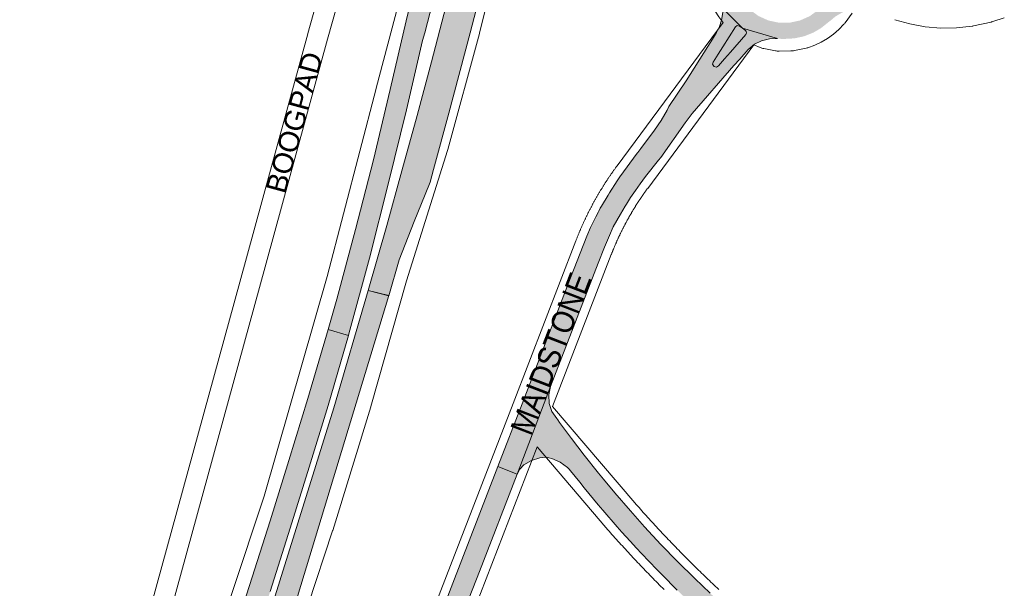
# Paper-space layout 'Layout1' of a CAD drawing. Header units: metres. Extents: x 123097 to 144122, y 392739 to 407589.
# Tile 103 of 256: x 131192 to 131529, y 393810 to 394004. Entities that reach past the tile are written whole.
import ezdxf
from ezdxf.enums import TextEntityAlignment as Align

# ---------------------------------------------------------------- set-up
doc = ezdxf.new("R2010")
doc.units = ezdxf.units.M
doc.header["$MEASUREMENT"] = 0
for name, color, linetype, lineweight in [('gs-anno-wegen algemeen tekst', 7, 'Continuous', 0), ('gs-knt-fietspaden', 7, 'Continuous', 0), ('gs-knt-hoofdweg', 7, 'Continuous', 0), ('gs-knt-wegen algemeen', 7, 'Continuous', 0), ('ir-ARC-asfalt-hoofdwegen-te inspecteren', 5, 'Continuous', 0)]:
    doc.layers.add(name, color=color, linetype=linetype, lineweight=lineweight)
doc.styles.add('Style-Arial', font='arial.ttf')

# ---------------------------------------------------------------- blocks, each defined once
blk = doc.blocks.new('*U0')
at = {"layer": 'ir-ARC-asfalt-hoofdwegen-te inspecteren', "linetype": 'Continuous', "lineweight": 13, "extrusion": (0, 0, -1)}
for points in [[(-1313738.07, 3938788.05), (-1313900.67, 3939210.13), (-1313922.92, 3939265.8), (-1313939.71, 3939305.44), (-1313952.63, 3939334.61), (-1313964.45, 3939356.86), (-1313976.86, 3939378.79), (-1313993.39, 3939405.84), (-1313997.79, 3939413.05), (-1314011.8, 3939435.07), (-1314028.08, 3939459.35), (-1314044.45, 3939482.42), (-1314063.32, 3939507.54), (-1314107.71, 3939563.12), (-1314115.69, 3939572.59), (-1314198.24, 3939691), (-1314222.12, 3939722.92), (-1314365.43, 3939887.22), (-1314385.66, 3939909.81), (-1314414.66, 3939942.94), (-1314435.98, 3939960.31), (-1314460.54, 3939972.67), (-1314487.19, 3939979.43), (-1314514.68, 3939980.27), (-1314394.95, 3940015.28), (-1314327.9, 3940083.04), (-1314327.99, 3940076.23), (-1314327.59, 3940069.49), (-1314323.06, 3940042.37), (-1314316.02, 3940020.84), (-1314306.32, 3940000.37), (-1314292.53, 3939978.26), (-1314276.61, 3939953.12), (-1314201.66, 3939834.95), (-1314143.26, 3939747.09), (-1314136.59, 3939734.32), (-1314116.49, 3939699.58), (-1314093.64, 3939666.59), (-1314046.77, 3939603.53), (-1314036.72, 3939590.01), (-1314034.85, 3939587.49), (-1313974.86, 3939506.02), (-1313965.76, 3939492.55), (-1313940.02, 3939452), (-1313934.61, 3939443.19), (-1313911.93, 3939405.66), (-1313908.09, 3939398.46), (-1313902.97, 3939388.85), (-1313901.66, 3939386.39), (-1313892.55, 3939369.3), (-1313874.68, 3939332.18), (-1313862.25, 3939303.5), (-1313806.34, 3939160.39), (-1313739.75, 3938988.12), (-1313640.29, 3938729.07), (-1313557.27, 3938513.62), (-1313623.24, 3938488.34)], [(-1314394.95, 3940015.28), (-1314405.31, 3940007.75), (-1314407.92, 3940004.27), (-1314408.72, 3940000), (-1314407.92, 3939996.63), (-1314405.97, 3939993.77), (-1314353.39, 3939933.22), (-1314333.32, 3939910.84), (-1314312.33, 3939886.53), (-1314305.82, 3939882.47), (-1314298.35, 3939884.24), (-1314296.69, 3939885.22), (-1314292.62, 3939891.74), (-1314294.82, 3939899.1), (-1314311.68, 3939926.71), (-1314328.06, 3939952.03), (-1314370.73, 3940019.93), (-1314377.01, 3940024.53), (-1314384.61, 3940022.81)]]:
    blk.add_hatch(color=5, dxfattribs=at).paths.add_polyline_path(points)
at = {"layer": 'ir-ARC-asfalt-hoofdwegen-te inspecteren', "color": 5, "linetype": 'Continuous', "lineweight": 13}
for points in [[(1313738.07, 3938788.05), (1313900.67, 3939210.13), (1313922.92, 3939265.8), (1313939.71, 3939305.44), (1313952.63, 3939334.61), (1313964.45, 3939356.86), (1313976.86, 3939378.79), (1313993.39, 3939405.84), (1313997.79, 3939413.05), (1314011.8, 3939435.07), (1314028.08, 3939459.35), (1314044.45, 3939482.42), (1314063.32, 3939507.54), (1314107.71, 3939563.12), (1314115.69, 3939572.59), (1314198.24, 3939691), (1314222.12, 3939722.92), (1314365.43, 3939887.22), (1314385.66, 3939909.81), (1314414.66, 3939942.94), (1314435.98, 3939960.31), (1314460.54, 3939972.67), (1314487.19, 3939979.43), (1314514.68, 3939980.27), (1314394.95, 3940015.28), (1314327.9, 3940083.04), (1314327.99, 3940076.23), (1314327.59, 3940069.49), (1314323.06, 3940042.37), (1314316.02, 3940020.84), (1314306.32, 3940000.37), (1314292.53, 3939978.26), (1314276.61, 3939953.12), (1314201.66, 3939834.95), (1314143.26, 3939747.09), (1314136.59, 3939734.32), (1314116.49, 3939699.58), (1314093.64, 3939666.59), (1314046.77, 3939603.53), (1314036.72, 3939590.01), (1314034.85, 3939587.49), (1313974.86, 3939506.02), (1313965.76, 3939492.55), (1313940.02, 3939452), (1313934.61, 3939443.19), (1313911.93, 3939405.66), (1313908.09, 3939398.46), (1313902.97, 3939388.85), (1313901.66, 3939386.39), (1313892.55, 3939369.3), (1313874.68, 3939332.18), (1313862.25, 3939303.5), (1313806.34, 3939160.39), (1313739.75, 3938988.12), (1313640.29, 3938729.07), (1313557.27, 3938513.62), (1313623.24, 3938488.34)], [(1314394.95, 3940015.28), (1314405.31, 3940007.75), (1314407.92, 3940004.27), (1314408.72, 3940000), (1314407.92, 3939996.63), (1314405.97, 3939993.77), (1314353.39, 3939933.22), (1314333.32, 3939910.84), (1314312.33, 3939886.53), (1314305.82, 3939882.47), (1314298.35, 3939884.24), (1314296.69, 3939885.22), (1314292.62, 3939891.74), (1314294.82, 3939899.1), (1314311.68, 3939926.71), (1314328.06, 3939952.03), (1314370.73, 3940019.93), (1314377.01, 3940024.53), (1314384.61, 3940022.81)]]:
    blk.add_lwpolyline(points, close=True, dxfattribs=at)

psp = doc.layouts.get("Layout1")

# ---------------------------------------------------------------- hatches: boundary and pattern name
at = {"layer": 'ir-ARC-asfalt-hoofdwegen-te inspecteren', "linetype": 'Continuous', "lineweight": 13}
h = psp.add_hatch(color=5, dxfattribs=at)
h.paths.add_polyline_path([(131452.709, 393997.873), (131451.468, 393998.027), (131439.495, 394001.528), (131432.79, 394008.304), (131432.751, 394008.802), (131432.684, 394009.303), (131432.041, 394011.845), (131430.871, 394014.191), (131429.227, 394016.234), (131428.731, 394016.696), (131428.21, 394017.13), (131429.81, 394023.796), (131430.925, 394028.283), (131432.88, 394036.604), (131434.731, 394036.88), (131436.348, 394037.351), (131437.918, 394037.961), (131438.542, 394038.27), (131439.137, 394038.634), (131441.295, 394040.118), (131443.626, 394041.311), (131447.767, 394042.818), (131452.079, 394043.729), (131456.216, 394043.636), (131460.273, 394042.818), (131464.123, 394041.302), (131467.648, 394039.134), (131470.39, 394036.558), (131472.812, 394033.678), (131474.656, 394030.438), (131475.958, 394026.945), (131476.382, 394025.457), (131476.952, 394024.019), (131477.806, 394022.359), (131478.829, 394020.798), (131479.648, 394019.922), (131480.598, 394019.19), (131481.757, 394018.495), (131483.964, 394017.601), (131486.752, 394016.679), (131485.295, 394007.928), (131481.281, 394008.609), (131481.015, 394008.622), (131477.598, 394008.323), (131474.326, 394007.293), (131471.354, 394005.582), (131470.167, 394004.576), (131468.678, 394003.392), (131466.315, 394001.517), (131463.707, 394000), (131460.586, 393998.772), (131457.309, 393998.057), (131453.96, 393997.874)])
h.paths.add_polyline_path([(131482.147, 394013.022), (131477.754, 394013.547), (131477.078, 394013.917), (131476.865, 394014.657), (131477.241, 394015.33), (131477.983, 394015.536), (131482.362, 394013.946), (131482.678, 394013.619), (131482.575, 394013.176)], flags=16)
h.paths.add_polyline_path([(131451.965, 394003.419), (131448.391, 394004.178), (131445.053, 394005.665), (131442.097, 394007.812), (131439.652, 394010.528), (131437.825, 394013.692), (131436.696, 394017.167), (131436.314, 394020.801), (131436.696, 394024.435), (131437.825, 394027.91), (131439.652, 394031.075), (131442.097, 394033.79), (131445.053, 394035.938), (131448.391, 394037.425), (131451.965, 394038.184), (131455.619, 394038.184), (131459.193, 394037.425), (131462.531, 394035.938), (131465.487, 394033.79), (131467.932, 394031.075), (131469.759, 394027.91), (131470.888, 394024.435), (131471.27, 394020.801), (131470.888, 394017.167), (131469.759, 394013.692), (131467.932, 394010.528), (131465.487, 394007.812), (131462.531, 394005.665), (131459.193, 394004.178), (131455.619, 394003.419)], flags=16)
for points in [[(131330.245, 394028.77), (131324.342, 394004.113), (131318.898, 393980.571), (131313.096, 393956.414), (131306.999, 393932.606), (131300.579, 393908.722), (131297.664, 393898.338), (131304.601, 393896.327), (131304.738, 393896.8), (131311.751, 393922.823), (131318.315, 393948.564), (131324.446, 393973.563), (131329.966, 393997.283), (131330.674, 394000), (131336.843, 394023.911), (131336.527, 394023.976), (131337.057, 394025.829), (131337.571, 394027.353)], [(131299.561, 393871.493), (131237.933, 393673.952), (131214.036, 393596.349), (131210.654, 393586.147), (131207.735, 393577.32), (131212.725, 393575.671), (131215.424, 393574.779), (131215.974, 393578.811), (131216.571, 393580.354), (131231.057, 393625.14), (131238.339, 393648.554), (131242.068, 393661.542), (131244.795, 393671.239), (131263.056, 393732.688), (131283.215, 393794.051), (131318.346, 393909.966), (131311.336, 393911.69)], [(131235.078, 393701.127), (131242.692, 393698.701), (131247.824, 393714.804), (131250.96, 393724.817), (131253.727, 393733.988), (131260.188, 393753.87), (131271.066, 393787.556), (131277.764, 393808.553), (131284.628, 393830.269), (131291.168, 393851.172), (131297.627, 393872.272), (131301.974, 393887.266), (131304.601, 393896.327), (131297.664, 393898.338), (131290.644, 393874.661), (131284.215, 393853.43), (131277.727, 393832.739), (131270.704, 393810.691), (131264.206, 393790.472), (131256.969, 393768.04), (131256.73, 393767.302), (131252.899, 393755.484), (131248.991, 393743.311), (131246.706, 393736.111), (131245.742, 393733.505), (131243.468, 393726.643), (131240.241, 393716.604), (131236.956, 393706.568)]]:
    psp.add_hatch(color=5, dxfattribs=at).paths.add_polyline_path(points, flags=0)
at = {"layer": 'ir-ARC-asfalt-hoofdwegen-te inspecteren', "linetype": 'Continuous', "lineweight": 13, "extrusion": (0, 0, -1)}
for points in [[(-131318.449, 393909.857), (-131321.928, 393922.24), (-131327.07, 393935.327), (-131330.849, 393944.583), (-131332.507, 393948.779), (-131333.748, 393953.117), (-131338.965, 393972.462), (-131346.198, 394000), (-131352.375, 394023.664), (-131342.478, 394026.122), (-131341.58, 394022.731), (-131341.384, 394022.771), (-131337.867, 394008.897), (-131332.977, 393989.988), (-131328.088, 393971.627), (-131322.816, 393952.682), (-131317.665, 393933.965), (-131311.336, 393911.69)], [(-131390.22, 393849.087), (-131385.322, 393855.232), (-131380.918, 393860.961), (-131376.84, 393866.514), (-131376.231, 393867.344), (-131375.889, 393867.809), (-131374.259, 393870.242), (-131373.333, 393873.02), (-131373.179, 393875.945), (-131373.807, 393878.805), (-131362.324, 393848.834), (-131363.304, 393850.539), (-131364.673, 393851.951), (-131367.255, 393853.459), (-131370.084, 393854.426), (-131372.164, 393854.581), (-131374.205, 393854.148), (-131377.084, 393852.907), (-131379.61, 393851.051), (-131380.112, 393850.538), (-131380.577, 393849.973), (-131383.746, 393845.991), (-131385.279, 393844.092), (-131390.052, 393838.29), (-131391.654, 393836.443), (-131396.582, 393830.743), (-131398.203, 393828.936), (-131400.988, 393825.833), (-131403.243, 393823.391), (-131404.879, 393821.629), (-131410.11, 393816.138), (-131411.826, 393814.393), (-131417.176, 393809.064), (-131418.929, 393807.35), (-131424.386, 393802.195), (-131426.177, 393800.547), (-131431.74, 393795.467), (-131433.562, 393793.831), (-131435.528, 393792.08), (-131436.455, 393791.189), (-131441.175, 393796.446), (-131440.823, 393796.749), (-131434.491, 393802.425), (-131428.385, 393808.012), (-131423.129, 393813), (-131417.278, 393818.813), (-131411.551, 393824.736), (-131405.952, 393830.797), (-131401.106, 393836.18), (-131395.742, 393842.425), (-131391.911, 393847.038)], [(-131355.727, 393851.362), (-131321.3, 393762.023), (-131311.652, 393737.11), (-131296.688, 393698.315), (-131303.383, 393696.22), (-131313.066, 393721.237), (-131323.156, 393747.458), (-131327.794, 393759.391), (-131344.696, 393803.254), (-131349.405, 393815.471), (-131362.324, 393848.834)]]:
    psp.add_hatch(color=5, dxfattribs=at).paths.add_polyline_path(points, flags=0)

# ---------------------------------------------------------------- linework, layer by layer
at = {"layer": 'gs-knt-fietspaden', "color": 7, "linetype": 'Continuous', "flags": 128}
for points in [[(131174.058, 393606.805), (131174.5, 393607.167), (131177.162, 393609.345), (131181.272, 393612.934), (131182.925, 393614.665), (131183.693, 393615.599), (131186.69, 393620.844), (131188.828, 393627.355), (131196.27, 393655.135), (131196.273, 393655.147), (131208.294, 393699.418), (131208.297, 393699.43), (131226.509, 393765.561), (131267.395, 393914.585), (131290.616, 393999.663), (131290.624, 393999.692), (131298.819, 394028.751)], [(131305.496, 394026.565), (131297.384, 393997.801), (131274.167, 393912.735), (131274.166, 393912.73), (131233.278, 393763.702), (131233.277, 393763.699), (131215.067, 393697.572), (131203.049, 393653.313), (131195.583, 393625.445), (131195.557, 393625.351), (131195.528, 393625.258), (131193.249, 393618.316), (131193.202, 393618.182), (131193.15, 393618.051), (131193.092, 393617.921), (131193.029, 393617.794), (131192.962, 393617.67), (131189.641, 393611.858)]]:
    psp.add_lwpolyline(points, dxfattribs=at)
at = {"layer": 'gs-knt-hoofdweg', "color": 7, "linetype": 'Continuous', "flags": 128}
for points in [[(131253.913, 393775.607), (131275.695, 393841.241), (131297.316, 393916.459), (131314.027, 393980.902), (131314.038, 393980.946), (131331.114, 394045.262)], [(131357.404, 394031.829), (131349.495, 393999.923), (131349.45, 393999.75), (131338.631, 393959.933), (131338.541, 393959.626), (131324.485, 393915.011), (131312.25, 393871.97), (131312.201, 393871.805), (131299.181, 393829.472), (131299.133, 393829.322), (131282.474, 393778.716)]]:
    psp.add_lwpolyline(points, dxfattribs=at)
at = {"layer": 'gs-knt-wegen algemeen', "color": 7, "linetype": 'Continuous', "flags": 128}
for points in [[(131432.858, 394003.474), (131432.73, 394003.618), (131431.379, 394005.422), (131430.183, 394007.332), (131429.148, 394009.335), (131429.042, 394009.576), (131428.945, 394009.822), (131427.78, 394012.972), (131427.693, 394013.224), (131427.616, 394013.479), (131427.549, 394013.737), (131427.494, 394013.998), (131427.452, 394014.213), (131357.404, 394031.829)], [(131476.995, 394006.67), (131474.639, 394003.382), (131474.513, 394003.211), (131474.38, 394003.044), (131474.242, 394002.882), (131472.521, 394001.09), (131470.643, 393999.463), (131468.625, 393998.015), (131466.482, 393996.756), (131464.234, 393995.699), (131461.899, 393994.851), (131461.592, 393994.763), (131461.282, 393994.691), (131457.322, 393993.869), (131457.008, 393993.812), (131456.692, 393993.77), (131456.374, 393993.744), (131456.056, 393993.733), (131452.011, 393993.698), (131451.693, 393993.703), (131451.375, 393993.724), (131451.059, 393993.76), (131450.745, 393993.811), (131446.771, 393994.563), (131446.458, 393994.631), (131446.15, 393994.713), (131445.846, 393994.81), (131445.547, 393994.922), (131443.374, 393995.798)], [(131298.022, 393709.999), (131360.919, 393872.966), (131382.419, 393928.673), (131382.502, 393928.888), (131382.586, 393929.103), (131382.67, 393929.318), (131382.754, 393929.531), (131382.839, 393929.745), (131382.924, 393929.959), (131383.011, 393930.174), (131383.096, 393930.385), (131383.183, 393930.599), (131383.27, 393930.813), (131383.358, 393931.026), (131383.445, 393931.237), (131383.534, 393931.45), (131383.623, 393931.663), (131383.713, 393931.876), (131383.802, 393932.086), (131383.892, 393932.298), (131383.983, 393932.51), (131384.075, 393932.722), (131384.166, 393932.932), (131384.258, 393933.143), (131384.351, 393933.355), (131384.444, 393933.566), (131384.536, 393933.775), (131384.63, 393933.985), (131384.725, 393934.196), (131384.82, 393934.406), (131384.914, 393934.614), (131385.01, 393934.824), (131385.106, 393935.034), (131385.203, 393935.244), (131385.299, 393935.451), (131385.396, 393935.66), (131385.494, 393935.869), (131385.593, 393936.078), (131385.69, 393936.284), (131385.79, 393936.492), (131385.889, 393936.7), (131385.99, 393936.908), (131386.089, 393937.114), (131386.19, 393937.321), (131386.292, 393937.529), (131386.394, 393937.736), (131386.495, 393937.94), (131386.597, 393938.147), (131386.701, 393938.353), (131386.804, 393938.56), (131386.907, 393938.764), (131387.012, 393938.969), (131387.117, 393939.175), (131387.222, 393939.38), (131387.327, 393939.583), (131387.433, 393939.788), (131387.54, 393939.993), (131387.647, 393940.197), (131387.753, 393940.399), (131387.861, 393940.603), (131387.969, 393940.807), (131388.078, 393941.011), (131388.186, 393941.212), (131388.296, 393941.415), (131388.406, 393941.618), (131388.516, 393941.82), (131388.626, 393942.021), (131388.737, 393942.223), (131388.849, 393942.425), (131388.961, 393942.626), (131389.072, 393942.826), (131389.185, 393943.027), (131389.299, 393943.228), (131389.413, 393943.429), (131389.526, 393943.627), (131389.64, 393943.827), (131389.756, 393944.027), (131389.871, 393944.227), (131389.986, 393944.425), (131390.102, 393944.624), (131390.219, 393944.823), (131390.336, 393945.022), (131390.452, 393945.218), (131390.57, 393945.417), (131390.689, 393945.615), (131390.808, 393945.813), (131390.926, 393946.008), (131391.045, 393946.205), (131391.165, 393946.402), (131391.286, 393946.599), (131391.406, 393946.794), (131391.527, 393946.99), (131391.649, 393947.186), (131391.771, 393947.382), (131391.892, 393947.576), (131392.015, 393947.771), (131392.138, 393947.966), (131392.262, 393948.161), (131392.385, 393948.353), (131392.51, 393948.547), (131392.635, 393948.741), (131392.76, 393948.935), (131392.885, 393949.127), (131393.011, 393949.32), (131393.137, 393949.513), (131393.264, 393949.705), (131393.39, 393949.896), (131393.518, 393950.088), (131393.646, 393950.28), (131393.775, 393950.471), (131393.903, 393950.661), (131394.032, 393950.852), (131394.162, 393951.043), (131394.292, 393951.233), (131394.421, 393951.421), (131394.553, 393951.611), (131394.684, 393951.801), (131394.816, 393951.991), (131394.947, 393952.178), (131395.079, 393952.367), (131395.212, 393952.555), (131395.346, 393952.743), (131395.478, 393952.93), (131395.612, 393953.117), (131395.747, 393953.305), (131395.882, 393953.492), (131396.016, 393953.677), (131396.151, 393953.864), (131396.288, 393954.05), (131396.424, 393954.236), (131396.56, 393954.42), (131396.563, 393954.424), (131432.858, 394003.474)], [(131529.144, 394005.092), (131525.235, 394003.802), (131525.022, 394003.736), (131524.807, 394003.677), (131524.59, 394003.625), (131518.561, 394002.302), (131518.364, 394002.262), (131518.165, 394002.228), (131512.82, 394001.657), (131507.445, 394001.596), (131502.088, 394002.046), (131496.798, 394003.003), (131491.624, 394004.458)], [(131443.374, 393995.798), (131407.031, 393946.682), (131406.91, 393946.518), (131406.79, 393946.354), (131406.67, 393946.19), (131406.551, 393946.027), (131406.432, 393945.862), (131406.313, 393945.697), (131406.194, 393945.532), (131406.077, 393945.368), (131405.959, 393945.203), (131405.842, 393945.037), (131405.725, 393944.87), (131405.609, 393944.706), (131405.492, 393944.539), (131405.376, 393944.372), (131405.26, 393944.205), (131405.146, 393944.039), (131405.031, 393943.871), (131404.916, 393943.703), (131404.802, 393943.535), (131404.689, 393943.368), (131404.575, 393943.2), (131404.462, 393943.031), (131404.349, 393942.862), (131404.237, 393942.694), (131404.125, 393942.524), (131404.013, 393942.354), (131403.901, 393942.184), (131403.791, 393942.016), (131403.68, 393941.845), (131403.57, 393941.674), (131403.46, 393941.503), (131403.351, 393941.334), (131403.241, 393941.162), (131403.132, 393940.991), (131403.024, 393940.819), (131402.916, 393940.648), (131402.808, 393940.476), (131402.701, 393940.303), (131402.593, 393940.131), (131402.488, 393939.959), (131402.381, 393939.786), (131402.275, 393939.612), (131402.169, 393939.439), (131402.065, 393939.267), (131401.959, 393939.092), (131401.855, 393938.918), (131401.75, 393938.743), (131401.647, 393938.57), (131401.544, 393938.395), (131401.44, 393938.22), (131401.337, 393938.045), (131401.236, 393937.871), (131401.134, 393937.695), (131401.032, 393937.519), (131400.93, 393937.342), (131400.83, 393937.168), (131400.73, 393936.991), (131400.629, 393936.814), (131400.529, 393936.637), (131400.431, 393936.461), (131400.332, 393936.284), (131400.233, 393936.106), (131400.134, 393935.928), (131400.037, 393935.751), (131399.939, 393935.573), (131399.842, 393935.394), (131399.745, 393935.216), (131399.649, 393935.038), (131399.553, 393934.859), (131399.457, 393934.68), (131399.362, 393934.5), (131399.268, 393934.322), (131399.173, 393934.142), (131399.078, 393933.962), (131398.984, 393933.781), (131398.892, 393933.603), (131398.799, 393933.422), (131398.706, 393933.241), (131398.613, 393933.06), (131398.522, 393932.88), (131398.43, 393932.699), (131398.339, 393932.517), (131398.248, 393932.335), (131398.159, 393932.155), (131398.068, 393931.972), (131397.978, 393931.79), (131397.889, 393931.607), (131397.801, 393931.426), (131397.712, 393931.243), (131397.624, 393931.06), (131397.536, 393930.876), (131397.45, 393930.694), (131397.362, 393930.511), (131397.276, 393930.327), (131397.189, 393930.142), (131397.104, 393929.96), (131397.019, 393929.775), (131396.933, 393929.591), (131396.849, 393929.406), (131396.765, 393929.222), (131396.681, 393929.037), (131396.597, 393928.852), (131396.514, 393928.666), (131396.432, 393928.482), (131396.35, 393928.296), (131396.267, 393928.11), (131396.186, 393927.924), (131396.105, 393927.739), (131396.024, 393927.553), (131395.944, 393927.366), (131395.864, 393927.179), (131395.785, 393926.994), (131395.705, 393926.806), (131395.626, 393926.619), (131395.548, 393926.431), (131395.47, 393926.245), (131395.393, 393926.057), (131395.315, 393925.869), (131395.238, 393925.681), (131395.162, 393925.494), (131395.086, 393925.306), (131395.01, 393925.117), (131394.935, 393924.928), (131394.861, 393924.741), (131394.786, 393924.552), (131394.712, 393924.362), (131394.638, 393924.173), (131394.565, 393923.985), (131374.464, 393871.901)], [(131374.464, 393871.901), (131402.602, 393838.991), (131403.091, 393838.435), (131403.578, 393837.881), (131404.068, 393837.326), (131404.557, 393836.775), (131405.049, 393836.222), (131405.54, 393835.672), (131406.035, 393835.12), (131406.528, 393834.572), (131407.024, 393834.023), (131407.519, 393833.477), (131408.017, 393832.929), (131408.514, 393832.384), (131409.014, 393831.838), (131409.513, 393831.296), (131410.015, 393830.751), (131410.516, 393830.211), (131411.02, 393829.668), (131411.523, 393829.129), (131412.029, 393828.588), (131412.534, 393828.051), (131413.042, 393827.512), (131413.548, 393826.977), (131414.058, 393826.44), (131414.567, 393825.907), (131415.079, 393825.371), (131415.589, 393824.84), (131416.103, 393824.306), (131416.615, 393823.777), (131417.131, 393823.245), (131417.646, 393822.717), (131418.163, 393822.187), (131418.679, 393821.662), (131419.199, 393821.134), (131419.717, 393820.61), (131420.239, 393820.084), (131420.759, 393819.561), (131421.282, 393819.037), (131421.804, 393818.517), (131422.329, 393817.995), (131422.853, 393817.476), (131423.38, 393816.956), (131423.906, 393816.439), (131424.435, 393815.921), (131424.962, 393815.406), (131425.493, 393814.89), (131426.022, 393814.377), (131426.555, 393813.862), (131427.086, 393813.351), (131427.621, 393812.839), (131428.154, 393812.33), (131428.69, 393811.819), (131429.225, 393811.312), (131429.763, 393810.803), (131430.3, 393810.298), (131430.84, 393809.791), (131431.378, 393809.288)], [(131369.136, 393858.097), (131312.92, 393712.441)], [(131412.636, 393809.272), (131412.093, 393809.813), (131411.555, 393810.352), (131411.014, 393810.895), (131410.478, 393811.436), (131409.939, 393811.981), (131409.405, 393812.524), (131408.868, 393813.07), (131408.336, 393813.615), (131407.801, 393814.164), (131407.271, 393814.711), (131406.738, 393815.261), (131406.209, 393815.81), (131405.679, 393816.363), (131405.152, 393816.913), (131404.623, 393817.468), (131404.099, 393818.02), (131403.572, 393818.577), (131403.05, 393819.131), (131402.525, 393819.689), (131402.004, 393820.245), (131401.482, 393820.806), (131400.963, 393821.364), (131400.443, 393821.926), (131399.926, 393822.486), (131399.408, 393823.05), (131398.893, 393823.612), (131398.377, 393824.178), (131397.864, 393824.741), (131397.349, 393825.309), (131396.839, 393825.875), (131396.327, 393826.444), (131395.818, 393827.011), (131395.308, 393827.583), (131394.801, 393828.152), (131394.293, 393828.725), (131393.789, 393829.296), (131393.283, 393829.871), (131392.78, 393830.444), (131392.731, 393830.501), (131369.136, 393858.097)]]:
    psp.add_lwpolyline(points, dxfattribs=at)
at = {"layer": 'ir-ARC-asfalt-hoofdwegen-te inspecteren', "color": 5, "linetype": 'Continuous', "lineweight": 13}
for points in [[(131330.245, 394028.77), (131324.342, 394004.113), (131318.898, 393980.571), (131313.096, 393956.414), (131306.999, 393932.606), (131300.579, 393908.722), (131297.664, 393898.338), (131304.601, 393896.327), (131304.738, 393896.8), (131311.751, 393922.823), (131318.315, 393948.564), (131324.446, 393973.563), (131329.966, 393997.283), (131330.674, 394000), (131336.843, 394023.911), (131336.527, 394023.976), (131337.057, 394025.829), (131337.571, 394027.353)], [(131318.449, 393909.857), (131321.928, 393922.24), (131327.07, 393935.327), (131330.849, 393944.583), (131332.507, 393948.779), (131333.748, 393953.117), (131338.965, 393972.462), (131346.198, 394000), (131352.375, 394023.664), (131342.478, 394026.122), (131341.58, 394022.731), (131341.384, 394022.771), (131337.867, 394008.897), (131332.977, 393989.988), (131328.088, 393971.627), (131322.816, 393952.682), (131317.665, 393933.965), (131311.336, 393911.69)], [(131299.561, 393871.493), (131237.933, 393673.952), (131214.036, 393596.349), (131210.654, 393586.147), (131207.735, 393577.32), (131212.725, 393575.671), (131215.424, 393574.779), (131215.974, 393578.811), (131216.571, 393580.354), (131231.057, 393625.14), (131238.339, 393648.554), (131242.068, 393661.542), (131244.795, 393671.239), (131263.056, 393732.688), (131283.215, 393794.051), (131318.346, 393909.966), (131311.336, 393911.69)]]:
    psp.add_lwpolyline(points, close=True, dxfattribs=at)
for points in [[(131277.764, 393808.553), (131284.628, 393830.269), (131291.168, 393851.172), (131297.627, 393872.272), (131301.974, 393887.266), (131304.601, 393896.327), (131297.664, 393898.338), (131290.644, 393874.661), (131284.215, 393853.43), (131277.727, 393832.739), (131270.704, 393810.691), (131264.206, 393790.472)], [(131428.385, 393808.012), (131423.129, 393813), (131417.278, 393818.813), (131411.551, 393824.736), (131405.952, 393830.797), (131401.106, 393836.18), (131395.742, 393842.425), (131391.911, 393847.038), (131390.22, 393849.087), (131385.322, 393855.232), (131380.918, 393860.961), (131376.84, 393866.514), (131376.231, 393867.344), (131375.889, 393867.809), (131374.259, 393870.242), (131373.333, 393873.02), (131373.179, 393875.945), (131373.807, 393878.805), (131362.324, 393848.834), (131363.304, 393850.539), (131364.673, 393851.951), (131367.255, 393853.459), (131370.084, 393854.426), (131372.164, 393854.581), (131374.205, 393854.148), (131377.084, 393852.907), (131379.61, 393851.051), (131380.112, 393850.538), (131380.577, 393849.973), (131383.746, 393845.991), (131385.279, 393844.092), (131390.052, 393838.29), (131391.654, 393836.443), (131396.582, 393830.743), (131398.203, 393828.936), (131400.988, 393825.833), (131403.243, 393823.391), (131404.879, 393821.629), (131410.11, 393816.138), (131411.826, 393814.393), (131417.176, 393809.064)]]:
    psp.add_lwpolyline(points, dxfattribs=at)
at = {"layer": 'ir-ARC-asfalt-hoofdwegen-te inspecteren', "color": 5, "linetype": 'Continuous', "lineweight": 13, "flags": 128}
psp.add_lwpolyline([(131355.727, 393851.362), (131321.3, 393762.023), (131311.652, 393737.11), (131296.688, 393698.315), (131303.383, 393696.22), (131313.066, 393721.237), (131323.156, 393747.458), (131327.794, 393759.391), (131344.696, 393803.254), (131349.405, 393815.471), (131362.324, 393848.834)], close=True, dxfattribs=at)

# ---------------------------------------------------------------- block references
at = {"layer": 'ir-ARC-asfalt-hoofdwegen-te inspecteren', "color": 5, "linetype": 'Continuous', "lineweight": 13, "xscale": 0.1, "yscale": 0.1, "zscale": 0.1}
psp.add_blockref('*U0', (0, 0), dxfattribs=at)

# ---------------------------------------------------------------- texts
at = {"layer": 'gs-anno-wegen algemeen tekst', "color": 7, "style": 'Style-Arial'}
psp.add_text('BOOGPAD', height=7, rotation=74.73399, dxfattribs=at).set_placement((131286.053, 393969.242), align=Align.MIDDLE_CENTER)
at = {"layer": 'gs-anno-wegen algemeen tekst', "color": 7, "style": 'Style-Arial', "width": 0.909091}
psp.add_text('MAIDSTONE', height=7.7, rotation=68.89582, dxfattribs=at).set_placement((131373.86, 393890.06), align=Align.MIDDLE_CENTER)

doc.saveas('drawing.dxf')
